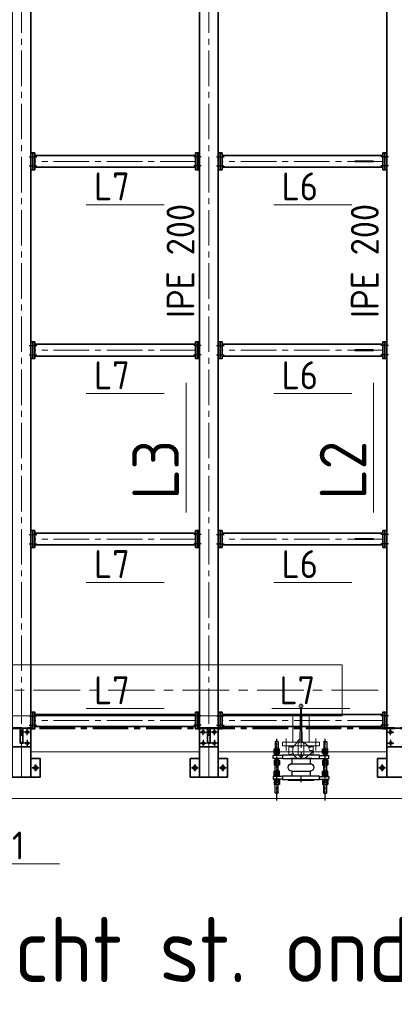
# Model space of a CAD drawing. Header units: millimetres. Extents: x 1013 to 324894, y 12445 to 193774.
# Tile 7 of 36: x 59361 to 61371, y 97162 to 102454. Entities that reach past the tile are written whole.
import ezdxf

# ---------------------------------------------------------------- set-up
doc = ezdxf.new("R2010")
doc.units = ezdxf.units.MM
doc.header["$LTSCALE"] = 10
for name, pattern in [('CENTER', [2, 1.25, -0.25, 0.25, -0.25]), ('CENTER2', [28.575, 19.05, -3.175, 3.175, -3.175]), ('CENTRO', [2, 1.25, -0.25, 0.25, -0.25])]:
    doc.linetypes.add(name, pattern=pattern)
for name, color, linetype, lineweight in [('13', 3, 'Continuous', 13), ('18', 1, 'Continuous', 18), ('18hartlijn', 1, 'CENTER2', 18), ('25', 7, 'Continuous', 25), ('35', 2, 'Continuous', 35), ('35tekst', 2, 'Continuous', 35), ('50hartlijn', 42, 'CENTER2', 50), ('50tekst', 42, 'Continuous', 50), ('70tekst', 4, 'Continuous', 70), ('Bemating', 2, 'Continuous', 35), ('hartkort', 12, 'CENTER2', 5)]:
    doc.layers.add(name, color=color, linetype=linetype, lineweight=lineweight)
doc.layers.add('INSTALLATIE', color=6, linetype='Continuous')
doc.layers.add('TEKST', color=4, linetype='Continuous')
doc.styles.add('Bersselaar', font='isocp.shx')

# ---------------------------------------------------------------- blocks, each defined once
blk = doc.blocks.new('KOMP80')
for p, q in [((0, -100), (0, 100)), ((0, 100), (18, 100)), ((18, 100), (18, -100)), ((112, 100), (130, 100)), ((112, -100), (112, 100)), ((130, 100), (130, -100)), ((18, 49), (45, 49)), ((45, 49), (45, -49)), ((85, 49), (112, 49)), ((85, 49), (85, -49)), ((18, -49), (45, -49)), ((85, -49), (112, -49)), ((18, -100), (0, -100)), ((130, -100), (112, -100))]:
    blk.add_line(p, q)
for centre, start, end in [((65, 49), 0, 180), ((65, -49), 180, 0)]:
    blk.add_arc(centre, 20, start, end)
blk = doc.blocks.new('compensator dn 80')
blk.add_line((-112, -57.2), (-112, 57.2))
at = {"layer": 'INSTALLATIE', "color": 8, "linetype": 'CENTER'}
for p, q in [((113.2, 129.9), (-221.4, 129.9)), ((113.2, -129.9), (-221.4, -129.9))]:
    blk.add_line(p, q, dxfattribs=at)
at = {"layer": 'INSTALLATIE'}
for p, q in [((-204.2, 136.8), (-202.2, 137.9)), ((-204.2, 123), (-204.2, 136.8)), ((-202.2, 121.9), (-204.2, 123)), ((-202.2, 137.9), (-164.5, 137.9)), ((-202.2, 121.9), (-164.5, 121.9)), ((-163.3, 143.8), (-164.5, 141.4)), ((-163.3, 116.1), (-164.5, 118.4)), ((-152.7, 143.8), (-151.5, 141.4)), ((-152.7, 116.1), (-151.5, 118.4)), ((-150.3, 143.8), (-151.5, 141.4)), ((-150.3, 116.1), (-151.5, 118.4)), ((-139.7, 143.8), (-138.5, 141.4)), ((-139.7, 116.1), (-138.5, 118.4)), ((-138.5, 137.9), (-128.5, 137.9)), ((-138.5, 121.9), (-128.5, 121.9)), ((-113.5, 150), (-128.5, 150)), ((-128.5, 100), (-128.5, 150)), ((-113.5, 100), (-113.5, 150)), ((-103.5, 137.9), (-113.5, 137.9)), ((-103.5, 121.9), (-113.5, 121.9)), ((-102.3, 143.8), (-103.5, 141.4)), ((-102.3, 116.1), (-103.5, 118.4)), ((-91.7, 143.8), (-90.5, 141.4)), ((-91.7, 116.1), (-90.5, 118.4)), ((-89.3, 143.8), (-90.5, 141.4)), ((-89.3, 116.1), (-90.5, 118.4)), ((-78.7, 143.8), (-77.5, 141.4)), ((-78.7, 116.1), (-77.5, 118.4)), ((-31.5, 137.9), (-77.5, 137.9)), ((-31.5, 121.9), (-77.5, 121.9)), ((-44.3, 143.8), (-45.5, 141.4)), ((-44.3, 116.1), (-45.5, 118.4)), ((-33.7, 143.8), (-32.5, 141.4)), ((-33.7, 116.1), (-32.5, 118.4)), ((-31.3, 143.8), (-32.5, 141.4)), ((-31.3, 116.1), (-32.5, 118.4)), ((-20.7, 143.8), (-19.5, 141.4)), ((-20.7, 116.1), (-19.5, 118.4)), ((-16.5, 150), (-1.5, 150)), ((-16.5, 100), (-16.5, 150)), ((-16.5, 114.9), (-16.5, 144.9)), ((-1.5, 100), (-1.5, 150)), ((-1.5, 114.9), (-1.5, 144.9)), ((2.7, 143.8), (1.5, 141.4)), ((2.7, 116.1), (1.5, 118.4)), ((13.3, 143.8), (14.5, 141.4)), ((13.3, 116.1), (14.5, 118.4)), ((15.7, 143.8), (14.5, 141.4)), ((15.7, 116.1), (14.5, 118.4)), ((26.3, 143.8), (27.5, 141.4)), ((26.3, 116.1), (27.5, 118.4)), ((72.2, 137.9), (27.5, 137.9)), ((72.2, 121.9), (27.5, 121.9)), ((74.2, 136.8), (72.2, 137.9)), ((72.2, 121.9), (74.2, 123)), ((74.2, 123), (74.2, 136.8)), ((-133, 68.5), (-133, -68.5)), ((-133, 68.5), (-130, 68.5)), ((3, 68.5), (0, 68.5)), ((3, 68.5), (3, -68.5)), ((-133, -68.5), (-130, -68.5)), ((-128.5, -100), (-128.5, -150)), ((-113.5, -100), (-113.5, -150)), ((-16.5, -100), (-16.5, -150)), ((-1.5, -100), (-1.5, -150)), ((3, -68.5), (0, -68.5)), ((-202.2, -121.9), (-204.2, -123)), ((-204.2, -123), (-204.2, -136.8)), ((-204.2, -136.8), (-202.2, -137.9)), ((-202.2, -121.9), (-164.5, -121.9)), ((-202.2, -137.9), (-164.5, -137.9)), ((-163.3, -116.1), (-164.5, -118.4)), ((-163.3, -143.8), (-164.5, -141.4)), ((-152.7, -116.1), (-151.5, -118.4)), ((-152.7, -143.8), (-151.5, -141.4)), ((-150.3, -116.1), (-151.5, -118.4)), ((-150.3, -143.8), (-151.5, -141.4)), ((-139.7, -116.1), (-138.5, -118.4)), ((-139.7, -143.8), (-138.5, -141.4)), ((-138.5, -121.9), (-128.5, -121.9)), ((-138.5, -137.9), (-128.5, -137.9)), ((-113.5, -150), (-128.5, -150)), ((-103.5, -121.9), (-113.5, -121.9)), ((-103.5, -137.9), (-113.5, -137.9)), ((-102.3, -116.1), (-103.5, -118.4)), ((-102.3, -143.8), (-103.5, -141.4)), ((-91.7, -116.1), (-90.5, -118.4)), ((-91.7, -143.8), (-90.5, -141.4)), ((-89.3, -116.1), (-90.5, -118.4)), ((-89.3, -143.8), (-90.5, -141.4)), ((-78.7, -116.1), (-77.5, -118.4)), ((-78.7, -143.8), (-77.5, -141.4)), ((-31.5, -121.9), (-77.5, -121.9)), ((-31.5, -137.9), (-77.5, -137.9)), ((-44.3, -116.1), (-45.5, -118.4)), ((-44.3, -143.8), (-45.5, -141.4)), ((-33.7, -116.1), (-32.5, -118.4)), ((-33.7, -143.8), (-32.5, -141.4)), ((-31.3, -116.1), (-32.5, -118.4)), ((-31.3, -143.8), (-32.5, -141.4)), ((-20.7, -116.1), (-19.5, -118.4)), ((-20.7, -143.8), (-19.5, -141.4)), ((-16.5, -114.9), (-16.5, -144.9)), ((-16.5, -150), (-1.5, -150)), ((-1.5, -114.9), (-1.5, -144.9)), ((2.7, -116.1), (1.5, -118.4)), ((2.7, -143.8), (1.5, -141.4)), ((13.3, -116.1), (14.5, -118.4)), ((13.3, -143.8), (14.5, -141.4)), ((15.7, -116.1), (14.5, -118.4)), ((15.7, -143.8), (14.5, -141.4)), ((26.3, -116.1), (27.5, -118.4)), ((26.3, -143.8), (27.5, -141.4)), ((72.2, -121.9), (27.5, -121.9)), ((72.2, -137.9), (27.5, -137.9)), ((72.2, -121.9), (74.2, -123)), ((74.2, -136.8), (72.2, -137.9)), ((74.2, -123), (74.2, -136.8))]:
    blk.add_line(p, q, dxfattribs=at)
at = {"layer": 'INSTALLATIE', "linetype": 'Continuous'}
for p, q in [((-164.5, 118.4), (-164.5, 141.4)), ((-152.7, 143.8), (-163.3, 143.8)), ((-152.7, 136.8), (-163.3, 136.8)), ((-152.7, 123), (-163.3, 123)), ((-152.7, 116.1), (-163.3, 116.1)), ((-151.5, 118.4), (-151.5, 141.4)), ((-151.5, 118.4), (-151.5, 141.4)), ((-139.7, 143.8), (-150.3, 143.8)), ((-139.7, 136.8), (-150.3, 136.8)), ((-139.7, 123), (-150.3, 123)), ((-139.7, 116.1), (-150.3, 116.1)), ((-138.5, 118.4), (-138.5, 141.4)), ((-103.5, 118.4), (-103.5, 141.4)), ((-102.3, 143.8), (-91.7, 143.8)), ((-102.3, 136.8), (-91.7, 136.8)), ((-102.3, 123), (-91.7, 123)), ((-102.3, 116.1), (-91.7, 116.1)), ((-90.5, 118.4), (-90.5, 141.4)), ((-90.5, 118.4), (-90.5, 141.4)), ((-89.3, 143.8), (-78.7, 143.8)), ((-89.3, 136.8), (-78.7, 136.8)), ((-89.3, 123), (-78.7, 123)), ((-89.3, 116.1), (-78.7, 116.1)), ((-77.5, 118.4), (-77.5, 141.4)), ((-45.5, 118.4), (-45.5, 141.4)), ((-33.7, 143.8), (-44.3, 143.8)), ((-33.7, 136.8), (-44.3, 136.8)), ((-33.7, 123), (-44.3, 123)), ((-33.7, 116.1), (-44.3, 116.1)), ((-32.5, 118.4), (-32.5, 141.4)), ((-20.7, 143.8), (-31.3, 143.8)), ((-20.7, 136.8), (-31.3, 136.8)), ((-20.7, 123), (-31.3, 123)), ((-20.7, 116.1), (-31.3, 116.1)), ((-19.5, 114.9), (-19.5, 144.9)), ((-19.5, 144.9), (-16.5, 144.9)), ((-19.5, 114.9), (-16.5, 114.9)), ((1.5, 144.9), (-1.5, 144.9)), ((1.5, 114.9), (-1.5, 114.9)), ((1.5, 114.9), (1.5, 144.9)), ((2.7, 143.8), (13.3, 143.8)), ((2.7, 136.8), (13.3, 136.8)), ((2.7, 123), (13.3, 123)), ((2.7, 116.1), (13.3, 116.1)), ((14.5, 118.4), (14.5, 141.4)), ((15.7, 143.8), (26.3, 143.8)), ((15.7, 136.8), (26.3, 136.8)), ((15.7, 123), (26.3, 123)), ((15.7, 116.1), (26.3, 116.1)), ((27.5, 118.4), (27.5, 141.4)), ((-164.5, -118.4), (-164.5, -141.4)), ((-152.7, -116.1), (-163.3, -116.1)), ((-152.7, -123), (-163.3, -123)), ((-152.7, -136.8), (-163.3, -136.8)), ((-152.7, -143.8), (-163.3, -143.8)), ((-151.5, -118.4), (-151.5, -141.4)), ((-151.5, -118.4), (-151.5, -141.4)), ((-139.7, -116.1), (-150.3, -116.1)), ((-139.7, -123), (-150.3, -123)), ((-139.7, -136.8), (-150.3, -136.8)), ((-139.7, -143.8), (-150.3, -143.8)), ((-138.5, -118.4), (-138.5, -141.4)), ((-103.5, -118.4), (-103.5, -141.4)), ((-102.3, -116.1), (-91.7, -116.1)), ((-102.3, -123), (-91.7, -123)), ((-102.3, -136.8), (-91.7, -136.8)), ((-102.3, -143.8), (-91.7, -143.8)), ((-90.5, -118.4), (-90.5, -141.4)), ((-90.5, -118.4), (-90.5, -141.4)), ((-89.3, -116.1), (-78.7, -116.1)), ((-89.3, -123), (-78.7, -123)), ((-89.3, -136.8), (-78.7, -136.8)), ((-89.3, -143.8), (-78.7, -143.8)), ((-77.5, -118.4), (-77.5, -141.4)), ((-45.5, -118.4), (-45.5, -141.4)), ((-33.7, -116.1), (-44.3, -116.1)), ((-33.7, -123), (-44.3, -123)), ((-33.7, -136.8), (-44.3, -136.8)), ((-33.7, -143.8), (-44.3, -143.8)), ((-32.5, -118.4), (-32.5, -141.4)), ((-20.7, -116.1), (-31.3, -116.1)), ((-20.7, -123), (-31.3, -123)), ((-20.7, -136.8), (-31.3, -136.8)), ((-20.7, -143.8), (-31.3, -143.8)), ((-19.5, -114.9), (-19.5, -144.9)), ((-19.5, -114.9), (-16.5, -114.9)), ((-19.5, -144.9), (-16.5, -144.9)), ((1.5, -114.9), (-1.5, -114.9)), ((1.5, -144.9), (-1.5, -144.9)), ((1.5, -114.9), (1.5, -144.9)), ((2.7, -116.1), (13.3, -116.1)), ((2.7, -123), (13.3, -123)), ((2.7, -136.8), (13.3, -136.8)), ((2.7, -143.8), (13.3, -143.8)), ((14.5, -118.4), (14.5, -141.4)), ((15.7, -116.1), (26.3, -116.1)), ((15.7, -123), (26.3, -123)), ((15.7, -136.8), (26.3, -136.8)), ((15.7, -143.8), (26.3, -143.8)), ((27.5, -118.4), (27.5, -141.4))]:
    blk.add_line(p, q, dxfattribs=at)
at = {"layer": 'INSTALLATIE'}
for centre, radius, start, end in [((-143.7, 129.9), 20.8, 160.5288, 199.4712), ((-157.4, 140.3), 6.88, 149.7679, 210.2321), ((-157.4, 119.5), 6.88, 149.7679, 210.2321), ((-158.6, 140.3), 6.88, 329.7679, 30.2321), ((-172.3, 129.9), 20.8, 340.5288, 19.4712), ((-158.6, 119.5), 6.88, 329.7679, 30.2321), ((-130.7, 129.9), 20.8, 160.5288, 199.4712), ((-144.4, 140.3), 6.88, 149.7679, 210.2321), ((-144.4, 119.5), 6.88, 149.7679, 210.2321), ((-145.6, 140.3), 6.88, 329.7679, 30.2321), ((-159.3, 129.9), 20.8, 340.5288, 19.4712), ((-145.6, 119.5), 6.88, 329.7679, 30.2321), ((-82.7, 129.9), 20.8, 160.5288, 199.4712), ((-96.4, 140.3), 6.88, 149.7679, 210.2321), ((-96.4, 119.5), 6.88, 149.7679, 210.2321), ((-97.6, 140.3), 6.88, 329.7679, 30.2321), ((-111.3, 129.9), 20.8, 340.5288, 19.4712), ((-97.6, 119.5), 6.88, 329.7679, 30.2321), ((-69.7, 129.9), 20.8, 160.5288, 199.4712), ((-83.4, 140.3), 6.88, 149.7679, 210.2321), ((-83.4, 119.5), 6.88, 149.7679, 210.2321), ((-84.6, 140.3), 6.88, 329.7679, 30.2321), ((-98.3, 129.9), 20.8, 340.5288, 19.4712), ((-84.6, 119.5), 6.88, 329.7679, 30.2321), ((-24.7, 129.9), 20.8, 160.5288, 199.4712), ((-38.4, 140.3), 6.88, 149.7679, 210.2321), ((-38.4, 119.5), 6.88, 149.7679, 210.2321), ((-39.6, 140.3), 6.88, 329.7679, 30.2321), ((-53.3, 129.9), 20.8, 340.5288, 19.4712), ((-39.6, 119.5), 6.88, 329.7679, 30.2321), ((-11.7, 129.9), 20.8, 160.5288, 199.4712), ((-25.4, 140.3), 6.88, 149.7679, 210.2321), ((-25.4, 119.5), 6.88, 149.7679, 210.2321), ((-26.6, 140.3), 6.88, 329.7679, 30.2321), ((-40.3, 129.9), 20.8, 340.5288, 19.4712), ((-26.6, 119.5), 6.88, 329.7679, 30.2321), ((22.3, 129.9), 20.8, 160.5288, 199.4712), ((8.6, 140.3), 6.88, 149.7679, 210.2321), ((8.6, 119.5), 6.88, 149.7679, 210.2321), ((7.4, 140.3), 6.88, 329.7679, 30.2321), ((-6.3, 129.9), 20.8, 340.5288, 19.4712), ((7.4, 119.5), 6.88, 329.7679, 30.2321), ((35.3, 129.9), 20.8, 160.5288, 199.4712), ((21.6, 140.3), 6.88, 149.7679, 210.2321), ((21.6, 119.5), 6.88, 149.7679, 210.2321), ((20.4, 140.3), 6.88, 329.7679, 30.2321), ((6.7, 129.9), 20.8, 340.5288, 19.4712), ((20.4, 119.5), 6.88, 329.7679, 30.2321), ((-143.7, -129.9), 20.8, 160.5288, 199.4712), ((-157.4, -119.5), 6.88, 149.7679, 210.2321), ((-157.4, -140.3), 6.88, 149.7679, 210.2321), ((-158.6, -119.5), 6.88, 329.7679, 30.2321), ((-172.3, -129.9), 20.8, 340.5288, 19.4712), ((-158.6, -140.3), 6.88, 329.7679, 30.2321), ((-130.7, -129.9), 20.8, 160.5288, 199.4712), ((-144.4, -119.5), 6.88, 149.7679, 210.2321), ((-144.4, -140.3), 6.88, 149.7679, 210.2321), ((-145.6, -119.5), 6.88, 329.7679, 30.2321), ((-159.3, -129.9), 20.8, 340.5288, 19.4712), ((-145.6, -140.3), 6.88, 329.7679, 30.2321), ((-82.7, -129.9), 20.8, 160.5288, 199.4712), ((-96.4, -119.5), 6.88, 149.7679, 210.2321), ((-96.4, -140.3), 6.88, 149.7679, 210.2321), ((-97.6, -119.5), 6.88, 329.7679, 30.2321), ((-111.3, -129.9), 20.8, 340.5288, 19.4712), ((-97.6, -140.3), 6.88, 329.7679, 30.2321), ((-69.7, -129.9), 20.8, 160.5288, 199.4712), ((-83.4, -119.5), 6.88, 149.7679, 210.2321), ((-83.4, -140.3), 6.88, 149.7679, 210.2321), ((-84.6, -119.5), 6.88, 329.7679, 30.2321), ((-98.3, -129.9), 20.8, 340.5288, 19.4712), ((-84.6, -140.3), 6.88, 329.7679, 30.2321), ((-24.7, -129.9), 20.8, 160.5288, 199.4712), ((-38.4, -119.5), 6.88, 149.7679, 210.2321), ((-38.4, -140.3), 6.88, 149.7679, 210.2321), ((-39.6, -119.5), 6.88, 329.7679, 30.2321), ((-53.3, -129.9), 20.8, 340.5288, 19.4712), ((-39.6, -140.3), 6.88, 329.7679, 30.2321), ((-11.7, -129.9), 20.8, 160.5288, 199.4712), ((-25.4, -119.5), 6.88, 149.7679, 210.2321), ((-25.4, -140.3), 6.88, 149.7679, 210.2321), ((-26.6, -119.5), 6.88, 329.7679, 30.2321), ((-40.3, -129.9), 20.8, 340.5288, 19.4712), ((-26.6, -140.3), 6.88, 329.7679, 30.2321), ((22.3, -129.9), 20.8, 160.5288, 199.4712), ((8.6, -119.5), 6.88, 149.7679, 210.2321), ((8.6, -140.3), 6.88, 149.7679, 210.2321), ((7.4, -119.5), 6.88, 329.7679, 30.2321), ((-6.3, -129.9), 20.8, 340.5288, 19.4712), ((7.4, -140.3), 6.88, 329.7679, 30.2321), ((35.3, -129.9), 20.8, 160.5288, 199.4712), ((21.6, -119.5), 6.88, 149.7679, 210.2321), ((21.6, -140.3), 6.88, 149.7679, 210.2321), ((20.4, -119.5), 6.88, 329.7679, 30.2321), ((6.7, -129.9), 20.8, 340.5288, 19.4712), ((20.4, -140.3), 6.88, 329.7679, 30.2321)]:
    blk.add_arc(centre, radius, start, end, dxfattribs=at)
at = {"layer": 'TEKST'}
for p, q in [((-145, 0), (-115, 0)), ((15, 0), (-15, 0))]:
    blk.add_line(p, q, dxfattribs=at)
at = {"layer": 'INSTALLATIE'}
blk.add_blockref('KOMP80', (-130, 0), dxfattribs=at)
blk = doc.blocks.new('VK80BA')
for p, q in [((-10, 60), (-35.3, 27.9)), ((-23, 65), (-17.8, 50.2)), ((-23, 65), (23, 65)), ((-23, 43.5), (-23, 65)), ((0, 60), (-10, 60)), ((0, 60), (0, 45)), ((15, 42.4), (23, 65)), ((23, 65), (23, 38.7)), ((-21.1, 15), (-36.1, 0)), ((-21.1, -15), (-36.1, 0)), ((-21.1, 15), (37.7, 15)), ((57.9, 6.3), (230.6, 3.3)), ((-23, -65), (-23, -38.7)), ((-23, -65), (-15, -42.4)), ((-21.1, -15), (37.7, -15)), ((15, -42.4), (23, -65)), ((23, -38.7), (23, -65)), ((60, -10), (27.9, -35.3)), ((60, -10), (27.9, -35.3)), ((57.9, -6.3), (230.6, -3.3)), ((60, -6.3), (60, -10)), ((23, -65), (-23, -65))]:
    blk.add_line(p, q)
blk.add_circle((240, 0), 10)
for centre, radius, start, end in [((0, 0), 45, 141.7483, 308.2517), ((0, 0), 45, 13.1639, 90), ((58.4, 35.5), 29.1, 224.6604, 269), ((58.4, -35.5), 29.1, 91, 135.3396)]:
    blk.add_arc(centre, radius, start, end)
blk = doc.blocks.new('LF80')
for p, q in [((0, 100), (20, 100)), ((0, -100), (0, 100)), ((20, 100), (20, -100)), ((20, -44.45), (20, 44.45)), ((20, -100), (0, -100))]:
    blk.add_line(p, q)
blk = doc.blocks.new('Merk Aanhaling')
at = {"layer": '13'}
blk.add_line((0, 0), (13.95, 0), dxfattribs=at)
at = {"layer": '50tekst', "style": 'Bersselaar'}
blk.add_attdef('MERK', (1.39, 0.78), '', height=5, dxfattribs=at)
blk = doc.blocks.new('merk')
at = {"layer": '13'}
blk.add_line((3063.1, -32975.6), (3481.5, -32975.6), dxfattribs=at)
at = {"layer": '35tekst', "style": 'Bersselaar'}
blk.add_attdef('L6', (3104.8, -32952.1), '', height=150, dxfattribs=at)

msp = doc.modelspace()

# ---------------------------------------------------------------- linework, layer by layer
at = {"layer": '18', "lineweight": 5}
for p, q in [((56739.478, 98986.354), (61090.478, 98986.354)), ((61090.478, 98986.354), (61090.478, 98713.354)), ((56948.628, 98713.272), (61090.478, 98713.354)), ((60826.028, 98570.354), (60826.028, 98713.354)), ((60914.928, 98570.354), (60914.928, 98713.354)), ((59420.978, 98518.354), (60325.978, 98518.354)), ((60425.978, 98518.354), (61330.978, 98518.354)), ((56265.478, 98268.354), (73465.478, 98268.354))]:
    msp.add_line(p, q, dxfattribs=at)
at = {"layer": '18'}
msp.add_line((57002.628, 98713.272), (59503.728, 98713.272), dxfattribs=at)
at = {"layer": '18hartlijn'}
for p, q in [((59370.978, 98382.854), (59370.978, 105002.854)), ((60375.978, 98382.854), (60375.978, 105002.854)), ((60304.978, 101692.854), (59441.978, 101692.854)), ((61309.978, 101692.854), (60446.978, 101692.854)), ((60304.978, 100677.854), (59441.978, 100677.854)), ((61309.978, 100677.854), (60446.978, 100677.854)), ((60304.978, 99662.854), (59441.978, 99662.854)), ((61309.978, 99662.854), (60446.978, 99662.854)), ((60304.978, 98687.354), (59441.978, 98687.354)), ((61309.978, 98687.354), (60446.978, 98687.354))]:
    msp.add_line(p, q, dxfattribs=at)
at = {"layer": '18hartlijn', "linetype": 'CENTER', "lineweight": 5, "ltscale": 20}
msp.add_line((61284.814, 98849.854), (56502.813, 98849.854), dxfattribs=at)
at = {"layer": '25'}
for p, q in [((59412.151, 101717.854), (59452.486, 101717.854)), ((60334.805, 101717.854), (60294.47, 101717.854)), ((60417.151, 101717.854), (60457.486, 101717.854)), ((61339.805, 101717.854), (61299.47, 101717.854)), ((59412.151, 101667.854), (59452.486, 101667.854)), ((60334.805, 101667.854), (60294.47, 101667.854)), ((60417.151, 101667.854), (60457.486, 101667.854)), ((61339.805, 101667.854), (61299.47, 101667.854)), ((59412.151, 100702.854), (59452.486, 100702.854)), ((60334.805, 100702.854), (60294.47, 100702.854)), ((60417.151, 100702.854), (60457.486, 100702.854)), ((61339.805, 100702.854), (61299.47, 100702.854)), ((59412.151, 100652.854), (59452.486, 100652.854)), ((60334.805, 100652.854), (60294.47, 100652.854)), ((60417.151, 100652.854), (60457.486, 100652.854)), ((61339.805, 100652.854), (61299.47, 100652.854)), ((59412.151, 99687.854), (59452.486, 99687.854)), ((60334.805, 99687.854), (60294.47, 99687.854)), ((60417.151, 99687.854), (60457.486, 99687.854)), ((61339.805, 99687.854), (61299.47, 99687.854)), ((59412.151, 99637.854), (59452.486, 99637.854)), ((60334.805, 99637.854), (60294.47, 99637.854)), ((60417.151, 99637.854), (60457.486, 99637.854)), ((61339.805, 99637.854), (61299.47, 99637.854)), ((59412.151, 98712.354), (59452.486, 98712.354)), ((60334.805, 98712.354), (60294.47, 98712.354)), ((60417.151, 98712.354), (60457.486, 98712.354)), ((61339.805, 98712.354), (61299.47, 98712.354)), ((59412.151, 98662.354), (59452.486, 98662.354)), ((60334.805, 98662.354), (60294.47, 98662.354)), ((60417.151, 98662.354), (60457.486, 98662.354)), ((61339.805, 98662.354), (61299.47, 98662.354))]:
    msp.add_line(p, q, dxfattribs=at)
at = {"layer": '25', "color": 3}
for p, q in [((59418.478, 98625.354), (59383.478, 98625.354)), ((59400.978, 98607.854), (59400.978, 98642.854)), ((60328.478, 98625.354), (60363.478, 98625.354)), ((60345.978, 98607.854), (60345.978, 98642.854)), ((60423.478, 98625.354), (60388.478, 98625.354)), ((60405.978, 98607.854), (60405.978, 98642.854)), ((61333.478, 98625.354), (61368.478, 98625.354)), ((61350.978, 98607.854), (61350.978, 98642.854)), ((59418.478, 98565.354), (59383.478, 98565.354)), ((59400.978, 98582.854), (59400.978, 98547.854)), ((60328.478, 98565.354), (60363.478, 98565.354)), ((60345.978, 98582.854), (60345.978, 98547.854)), ((60423.478, 98565.354), (60388.478, 98565.354)), ((60405.978, 98582.854), (60405.978, 98547.854)), ((61333.478, 98565.354), (61368.478, 98565.354)), ((61350.978, 98582.854), (61350.978, 98547.854))]:
    msp.add_line(p, q, dxfattribs=at)
at = {"layer": '25'}
for points in [[(61259.978, 101691.354), (61259.978, 101694.354), (61159.978, 101694.354), (61159.978, 101691.354)], [(61259.978, 100676.354), (61259.978, 100679.354), (61159.978, 100679.354), (61159.978, 100676.354)], [(61259.978, 99661.354), (61259.978, 99664.354), (61159.978, 99664.354), (61159.978, 99661.354)]]:
    msp.add_lwpolyline(points, close=True, dxfattribs=at)
for centre, radius in [((59400.978, 98625.354), 8), ((60345.978, 98625.354), 8), ((60405.978, 98625.354), 8), ((61350.978, 98625.354), 8), ((59400.978, 98565.354), 8), ((60345.978, 98565.354), 8), ((60405.978, 98565.354), 8), ((61350.978, 98565.354), 8), ((59445.978, 98432.854), 11), ((60300.978, 98432.854), 11), ((60450.978, 98432.854), 11), ((61305.978, 98432.854), 11)]:
    msp.add_circle(centre, radius, dxfattribs=at)
at = {"layer": '35'}
for p, q in [((60304.978, 101724.854), (59441.978, 101724.854)), ((61309.978, 101724.854), (60446.978, 101724.854)), ((60304.978, 101660.854), (59441.978, 101660.854)), ((61309.978, 101660.854), (60446.978, 101660.854)), ((60304.978, 100709.854), (59441.978, 100709.854)), ((61309.978, 100709.854), (60446.978, 100709.854)), ((60304.978, 100645.854), (59441.978, 100645.854)), ((61309.978, 100645.854), (60446.978, 100645.854)), ((60304.978, 99694.854), (59441.978, 99694.854)), ((61309.978, 99694.854), (60446.978, 99694.854)), ((60304.978, 99630.854), (59441.978, 99630.854)), ((61309.978, 99630.854), (60446.978, 99630.854)), ((60304.978, 98719.354), (59441.978, 98719.354)), ((61309.978, 98719.354), (60446.978, 98719.354)), ((60304.978, 98655.354), (59441.978, 98655.354)), ((61309.978, 98655.354), (60446.978, 98655.354))]:
    msp.add_line(p, q, dxfattribs=at)
at = {"layer": '35', "color": 3}
for p, q in [((59445.978, 98415.354), (59445.978, 98450.354)), ((60300.978, 98415.354), (60300.978, 98450.354)), ((60450.978, 98415.354), (60450.978, 98450.354)), ((61305.978, 98415.354), (61305.978, 98450.354)), ((59463.478, 98432.854), (59428.478, 98432.854)), ((60283.478, 98432.854), (60318.478, 98432.854)), ((60468.478, 98432.854), (60433.478, 98432.854)), ((61288.478, 98432.854), (61323.478, 98432.854))]:
    msp.add_line(p, q, dxfattribs=at)
at = {"layer": '35'}
for points in [[(59420.978, 105002.854), (59320.978, 105002.854), (59320.978, 98382.854), (59420.978, 98382.854)], [(60425.978, 105002.854), (60325.978, 105002.854), (60325.978, 98382.854), (60425.978, 98382.854)], [(61430.978, 105002.854), (61330.978, 105002.854), (61330.978, 98382.854), (61430.978, 98382.854)], [(59420.978, 101647.854), (59420.978, 101737.854), (59430.978, 101737.854), (59430.978, 101647.854)], [(59431.978, 101647.854), (59431.978, 101737.854), (59441.978, 101737.854), (59441.978, 101647.854)], [(60314.978, 101647.854), (60314.978, 101737.854), (60304.978, 101737.854), (60304.978, 101647.854)], [(60325.978, 101647.854), (60325.978, 101737.854), (60315.978, 101737.854), (60315.978, 101647.854)], [(60425.978, 101647.854), (60425.978, 101737.854), (60435.978, 101737.854), (60435.978, 101647.854)], [(60436.978, 101647.854), (60436.978, 101737.854), (60446.978, 101737.854), (60446.978, 101647.854)], [(61319.978, 101647.854), (61319.978, 101737.854), (61309.978, 101737.854), (61309.978, 101647.854)], [(61330.978, 101647.854), (61330.978, 101737.854), (61320.978, 101737.854), (61320.978, 101647.854)], [(59420.978, 100632.854), (59420.978, 100722.854), (59430.978, 100722.854), (59430.978, 100632.854)], [(59431.978, 100632.854), (59431.978, 100722.854), (59441.978, 100722.854), (59441.978, 100632.854)], [(60314.978, 100632.854), (60314.978, 100722.854), (60304.978, 100722.854), (60304.978, 100632.854)], [(60325.978, 100632.854), (60325.978, 100722.854), (60315.978, 100722.854), (60315.978, 100632.854)], [(60425.978, 100632.854), (60425.978, 100722.854), (60435.978, 100722.854), (60435.978, 100632.854)], [(60436.978, 100632.854), (60436.978, 100722.854), (60446.978, 100722.854), (60446.978, 100632.854)], [(61319.978, 100632.854), (61319.978, 100722.854), (61309.978, 100722.854), (61309.978, 100632.854)], [(61330.978, 100632.854), (61330.978, 100722.854), (61320.978, 100722.854), (61320.978, 100632.854)], [(59420.978, 99617.854), (59420.978, 99707.854), (59430.978, 99707.854), (59430.978, 99617.854)], [(59431.978, 99617.854), (59431.978, 99707.854), (59441.978, 99707.854), (59441.978, 99617.854)], [(60314.978, 99617.854), (60314.978, 99707.854), (60304.978, 99707.854), (60304.978, 99617.854)], [(60325.978, 99617.854), (60325.978, 99707.854), (60315.978, 99707.854), (60315.978, 99617.854)], [(60425.978, 99617.854), (60425.978, 99707.854), (60435.978, 99707.854), (60435.978, 99617.854)], [(60436.978, 99617.854), (60436.978, 99707.854), (60446.978, 99707.854), (60446.978, 99617.854)], [(61319.978, 99617.854), (61319.978, 99707.854), (61309.978, 99707.854), (61309.978, 99617.854)], [(61330.978, 99617.854), (61330.978, 99707.854), (61320.978, 99707.854), (61320.978, 99617.854)], [(59420.978, 98732.354), (59420.978, 98642.354), (59430.978, 98642.354), (59430.978, 98732.354)], [(59431.978, 98732.354), (59431.978, 98642.354), (59441.978, 98642.354), (59441.978, 98732.354)], [(60314.978, 98732.354), (60314.978, 98642.354), (60304.978, 98642.354), (60304.978, 98732.354)], [(60325.978, 98732.354), (60325.978, 98642.354), (60315.978, 98642.354), (60315.978, 98732.354)], [(60425.978, 98732.354), (60425.978, 98642.354), (60435.978, 98642.354), (60435.978, 98732.354)], [(60436.978, 98732.354), (60436.978, 98642.354), (60446.978, 98642.354), (60446.978, 98732.354)], [(61319.978, 98732.354), (61319.978, 98642.354), (61309.978, 98642.354), (61309.978, 98732.354)], [(61330.978, 98732.354), (61330.978, 98642.354), (61320.978, 98642.354), (61320.978, 98732.354)], [(59420.978, 98545.354), (59320.978, 98545.354), (59320.978, 98645.354), (59420.978, 98645.354)], [(59363.478, 98565.354), (59378.478, 98565.354), (59378.478, 98645.354), (59363.478, 98645.354)], [(60425.978, 98545.354), (60325.978, 98545.354), (60325.978, 98645.354), (60425.978, 98645.354)], [(60368.478, 98565.354), (60383.478, 98565.354), (60383.478, 98645.354), (60368.478, 98645.354)], [(61430.978, 98545.354), (61330.978, 98545.354), (61330.978, 98645.354), (61430.978, 98645.354)], [(59470.978, 98382.854), (59420.978, 98382.854), (59420.978, 98482.854), (59470.978, 98482.854)], [(60275.978, 98382.854), (60325.978, 98382.854), (60325.978, 98482.854), (60275.978, 98482.854)], [(60475.978, 98382.854), (60425.978, 98382.854), (60425.978, 98482.854), (60475.978, 98482.854)], [(61280.978, 98382.854), (61330.978, 98382.854), (61330.978, 98482.854), (61280.978, 98482.854)]]:
    msp.add_lwpolyline(points, close=True, dxfattribs=at)
at = {"layer": '50hartlijn'}
msp.add_line((56323.978, 98645.354), (61480.478, 98645.354), dxfattribs=at)
at = {"layer": 'hartkort', "ltscale": 20}
for p in [(60870.478, 98548.354), (60870.478, 98541.354), (60870.478, 98548.354)]:
    msp.add_line(p, (60870.478, 98773.854), dxfattribs=at)
at = {"layer": 'INSTALLATIE', "color": 1, "linetype": 'CENTRO', "lineweight": 5, "ltscale": 25}
for p, q in [((60790.478, 98526.584), (60790.478, 98590.124)), ((60950.478, 98526.584), (60950.478, 98590.124))]:
    msp.add_line(p, q, dxfattribs=at)

# ---------------------------------------------------------------- block references
at = {"layer": '18', "lineweight": 5, "xscale": -1, "rotation": 270}
for name, p in [('VK80BA', (60870.478, 98525.354)), ('LF80', (60870.478, 98550.354))]:
    msp.add_blockref(name, p, dxfattribs=at)
at = {"layer": 'Bemating'}
for p, values in [((56655.305, 134435.19), {'L6': 'L7'}), ((57662.105, 134435.19), {'L6': 'L6'}), ((56655.305, 133420.19), {'L6': 'L7'}), ((57662.105, 133420.19), {'L6': 'L6'}), ((56655.305, 132405.19), {'L6': 'L7'}), ((57662.105, 132405.19), {'L6': 'L6'}), ((56655.305, 131726.9), {'L6': 'L7'}), ((57650.138, 131726.9), {'L6': 'L7'}), ((56093.124, 130892.755), {'L6': 'A1'})]:
    msp.add_blockref('merk', p, dxfattribs=at).add_auto_attribs(values)
at = {"layer": 'Bemating', "xscale": 50, "yscale": 50, "zscale": 50, "rotation": 90}
for p, values in [((60254.37, 99805.621), {'MERK': 'L3'}), ((61260.056, 99805.621), {'MERK': 'L2'})]:
    msp.add_blockref('Merk Aanhaling', p, dxfattribs=at).add_auto_attribs(values)
at = {"layer": 'INSTALLATIE', "xscale": -1, "rotation": 90}
msp.add_blockref('compensator dn 80', (60870.478, 98370.354), dxfattribs=at)

# ---------------------------------------------------------------- texts
at = {"layer": '35tekst', "char_height": 150, "width": 2430.96909, "attachment_point": 1, "rotation": 90, "style": 'Bersselaar'}
for insert in [(60148.818, 100850.601), (61137.818, 100850.601)]:
    msp.add_mtext('IPE 200', dxfattribs=dict(at, insert=insert))
at = {"layer": '70tekst', "insert": (57183.215, 97631.316), "char_height": 350, "width": 14233.23471, "attachment_point": 1, "style": 'Bersselaar'}
msp.add_mtext('Bovenaanzicht st. ondersteuningsconstructie roostervloer -1.', dxfattribs=at)

doc.saveas('drawing.dxf')
